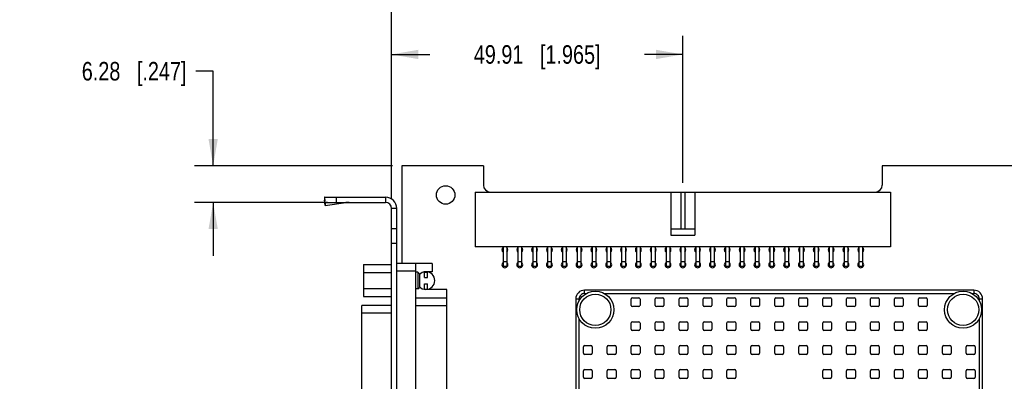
# Model space of a CAD drawing. Header units: inches. Extents: x 0 to 22, y 0 to 17.
# Tile 24 of 26: x 8.6 to 15.2, y 10.4 to 12.9. Entities that reach past the tile are written whole.
import ezdxf

# ---------------------------------------------------------------- set-up
doc = ezdxf.new("R2010")
doc.units = ezdxf.units.IN
doc.header["$LTSCALE"] = 1.21
doc.header["$MEASUREMENT"] = 0
doc.layers.get('0').update_dxf_attribs({"linetype": 'CONTINUOUS'})
doc.layers.add('02___PRT_ALL_AXES', color=7, linetype='CONTINUOUS')
doc.layers.add('DIMENSIONS', color=7, linetype='CONTINUOUS')
doc.styles.get("Standard").update_dxf_attribs({"font": 'txt', "width": 0.8})
doc.dimstyles.new('DIMSTYLE_1', dxfattribs={"dimtxt": 0.125, "dimasz": 0.18, "dimexe": 0.125, "dimexo": 0.0625, "dimgap": 0.0625, "dimtad": 0, "dimtih": 1, "dimtoh": 1, "dimzin": 0, "dimdsep": 46, "dimtxsty": 'STANDARD', "dimblk": '_FILLED', "dimblk1": '_FILLED', "dimblk2": '_FILLED', "dimcen": 0.09, "dimazin": 0, "dimtp": 0.01, "dimtm": 0.01, "dimtfac": 1, "dimtofl": 0, "dimtmove": 0, "dimatfit": 3, "dimldrblk": '_FILLED', "dimfxl": 1, "dimtolj": 1, "dimtzin": 0, "dimarcsym": 0})

# ---------------------------------------------------------------- blocks, each defined once
blk = doc.blocks.new('_FILLED')
at = {"color": 0, "linetype": 'BYBLOCK'}
blk.add_solid([(0, 0), (-1, 0.174), (-1, -0.174)], dxfattribs=at)
blk = doc.blocks.new('*D8')
at = {"layer": 'DIMENSIONS', "color": 2, "linetype": 'CONTINUOUS'}
for p, q in [((9.9024, 12.5236), (9.7849, 12.5236)), ((9.9024, 11.8865), (9.9024, 12.5236)), ((11.1129, 11.8865), (9.7774, 11.8865)), ((10.6729, 11.6391), (9.7774, 11.6391)), ((9.9024, 11.6391), (9.9024, 11.2791))]:
    blk.add_line(p, q, dxfattribs=at)
at = {"layer": 'DIMENSIONS', "color": 2, "linetype": 'CONTINUOUS', "xscale": 0.18, "yscale": 0.18, "zscale": 0.18}
for p, rotation in [((9.9024, 11.8865), 270), ((9.9024, 11.6391), 90)]:
    blk.add_blockref('_FILLED', p, dxfattribs=dict(at, rotation=rotation))
at = {"layer": 'DIMENSIONS', "color": 2, "linetype": 'CONTINUOUS', "insert": (9.7224, 12.5861), "char_height": 0.125, "width": 1.125, "attachment_point": 3, "line_spacing_factor": 0.9}
blk.add_mtext('6.28{\\ftxt.shx;\\W1.000000;\\H0.125000; }[.247]', dxfattribs=at)
blk = doc.blocks.new('*D9')
at = {"layer": 'DIMENSIONS', "color": 2, "linetype": 'CONTINUOUS'}
for p, q in [((11.1054, 11.6616), (11.1054, 12.7615)), ((13.0703, 11.7718), (13.0703, 12.7615)), ((11.1054, 12.6365), (11.3629, 12.6365)), ((13.0703, 12.6365), (12.8129, 12.6365))]:
    blk.add_line(p, q, dxfattribs=at)
at = {"layer": 'DIMENSIONS', "color": 2, "linetype": 'CONTINUOUS', "xscale": 0.18, "yscale": 0.18, "zscale": 0.18, "rotation": 180}
blk.add_blockref('_FILLED', (11.1054, 12.6365), dxfattribs=at)
at = {"layer": 'DIMENSIONS', "color": 2, "linetype": 'CONTINUOUS', "xscale": 0.18, "yscale": 0.18, "zscale": 0.18}
blk.add_blockref('_FILLED', (13.0703, 12.6365), dxfattribs=at)
at = {"layer": 'DIMENSIONS', "color": 2, "linetype": 'CONTINUOUS', "insert": (12.0879, 12.699), "char_height": 0.125, "width": 1.325, "attachment_point": 2, "line_spacing_factor": 0.9}
blk.add_mtext('49.91{\\ftxt.shx;\\W1.000000;\\H0.125000; }[1.965]', dxfattribs=at)
blk = doc.blocks.new('*D10')
at = {"layer": 'DIMENSIONS', "color": 2, "linetype": 'CONTINUOUS'}
for p, q in [((11.1054, 11.6616), (11.1054, 13.4165)), ((16.5754, 11.7718), (16.5754, 13.4165)), ((11.1054, 13.2915), (13.0654, 13.2915)), ((16.5754, 13.2915), (14.6154, 13.2915))]:
    blk.add_line(p, q, dxfattribs=at)
at = {"layer": 'DIMENSIONS', "color": 2, "linetype": 'CONTINUOUS', "xscale": 0.18, "yscale": 0.18, "zscale": 0.18, "rotation": 180}
blk.add_blockref('_FILLED', (11.1054, 13.2915), dxfattribs=at)
at = {"layer": 'DIMENSIONS', "color": 2, "linetype": 'CONTINUOUS', "xscale": 0.18, "yscale": 0.18, "zscale": 0.18}
blk.add_blockref('_FILLED', (16.5754, 13.2915), dxfattribs=at)
at = {"layer": 'DIMENSIONS', "color": 2, "linetype": 'CONTINUOUS', "insert": (13.8404, 13.354), "char_height": 0.125, "width": 1.425, "attachment_point": 2, "line_spacing_factor": 0.9}
blk.add_mtext('138.94{\\ftxt.shx;\\W1.000000;\\H0.125000; }[5.470]', dxfattribs=at)
blk = doc.blocks.new('*D14')
at = {"layer": 'DIMENSIONS', "color": 2, "linetype": 'CONTINUOUS'}
for p, q in [((15.6929, 11.8865), (20.1965, 11.8865)), ((20.0715, 11.8865), (20.0715, 9.8235)), ((20.0715, 7.5105), (20.0715, 9.5735)), ((15.0089, 7.5105), (20.1965, 7.5105))]:
    blk.add_line(p, q, dxfattribs=at)
at = {"layer": 'DIMENSIONS', "color": 2, "linetype": 'CONTINUOUS', "xscale": 0.18, "yscale": 0.18, "zscale": 0.18}
for p, rotation in [((20.0715, 11.8865), 90), ((20.0715, 7.5105), 270)]:
    blk.add_blockref('_FILLED', p, dxfattribs=dict(at, rotation=rotation))
at = {"layer": 'DIMENSIONS', "color": 2, "linetype": 'CONTINUOUS', "insert": (20.0715, 9.761), "char_height": 0.125, "width": 1.425, "attachment_point": 2, "line_spacing_factor": 0.9}
blk.add_mtext('111.15{\\ftxt.shx;\\W1.000000;\\H0.125000; }[4.376]', dxfattribs=at)

msp = doc.modelspace()

# ---------------------------------------------------------------- linework, layer by layer
at = {"color": 7, "linetype": 'CONTINUOUS'}
for p, q in [((11.1754, 11.8865), (11.1754, 11.2268)), ((11.6703, 11.7093), (11.6703, 11.3393)), ((11.6703, 11.7093), (14.4703, 11.7093)), ((12.9903, 11.7093), (12.9903, 11.4193)), ((13.0578, 11.7093), (13.0578, 11.4593)), ((13.0828, 11.7093), (13.0828, 11.4593)), ((13.1503, 11.7093), (13.1503, 11.4193)), ((14.4703, 11.7093), (14.4703, 11.3393)), ((10.6524, 11.6717), (10.6536, 11.6534)), ((10.6524, 11.6717), (10.6554, 11.6491)), ((10.6554, 11.6399), (10.6536, 11.6534)), ((10.6554, 11.6391), (10.6554, 11.6741)), ((10.6554, 11.6741), (11.0654, 11.6741)), ((10.6582, 11.6196), (10.6556, 11.6391)), ((10.7354, 11.6391), (10.7354, 11.6741)), ((11.0654, 11.6741), (11.0654, 11.6391)), ((11.1404, 11.5991), (11.1054, 11.5991)), ((11.1404, 7.1151), (11.1404, 11.5991)), ((11.1404, 11.4621), (11.1054, 11.4621)), ((13.1503, 11.4593), (12.9903, 11.4593)), ((11.1404, 11.3621), (11.1054, 11.3621)), ((12.9903, 11.4193), (13.1503, 11.4193)), ((14.4703, 11.3393), (11.6703, 11.3393)), ((11.8578, 11.3393), (11.8578, 11.2068)), ((11.8828, 11.3393), (11.8828, 11.2068)), ((11.9578, 11.3393), (11.9578, 11.2068)), ((11.9828, 11.3393), (11.9828, 11.2068)), ((12.0578, 11.3393), (12.0578, 11.2068)), ((12.0828, 11.3393), (12.0828, 11.2068)), ((12.1578, 11.3393), (12.1578, 11.2068)), ((12.1828, 11.3393), (12.1828, 11.2068)), ((12.2578, 11.3393), (12.2578, 11.2068)), ((12.2828, 11.3393), (12.2828, 11.2068)), ((12.3578, 11.3393), (12.3578, 11.2068)), ((12.3828, 11.3393), (12.3828, 11.2068)), ((12.4578, 11.3393), (12.4578, 11.2068)), ((12.4828, 11.3393), (12.4828, 11.2068)), ((12.5578, 11.3393), (12.5578, 11.2068)), ((12.5828, 11.3393), (12.5828, 11.2068)), ((12.6578, 11.3393), (12.6578, 11.2068)), ((12.6828, 11.3393), (12.6828, 11.2068)), ((12.7578, 11.3393), (12.7578, 11.2068)), ((12.7828, 11.3393), (12.7828, 11.2068)), ((12.8578, 11.3393), (12.8578, 11.2068)), ((12.8828, 11.3393), (12.8828, 11.2068)), ((12.9578, 11.3393), (12.9578, 11.2068)), ((12.9828, 11.3393), (12.9828, 11.2068)), ((13.0578, 11.3393), (13.0578, 11.2068)), ((13.0828, 11.3393), (13.0828, 11.2068)), ((13.1578, 11.3393), (13.1578, 11.2068)), ((13.1828, 11.3393), (13.1828, 11.2068)), ((13.2578, 11.3393), (13.2578, 11.2068)), ((13.2828, 11.3393), (13.2828, 11.2068)), ((13.3578, 11.3393), (13.3578, 11.2068)), ((13.3828, 11.3393), (13.3828, 11.2068)), ((13.4578, 11.3393), (13.4578, 11.2068)), ((13.4828, 11.3393), (13.4828, 11.2068)), ((13.5578, 11.3393), (13.5578, 11.2068)), ((13.5828, 11.3393), (13.5828, 11.2068)), ((13.6578, 11.3393), (13.6578, 11.2068)), ((13.6828, 11.3393), (13.6828, 11.2068)), ((13.7578, 11.3393), (13.7578, 11.2068)), ((13.7828, 11.3393), (13.7828, 11.2068)), ((13.8578, 11.3393), (13.8578, 11.2068)), ((13.8828, 11.3393), (13.8828, 11.2068)), ((13.9578, 11.3393), (13.9578, 11.2068)), ((13.9828, 11.3393), (13.9828, 11.2068)), ((14.0578, 11.3393), (14.0578, 11.2068)), ((14.0828, 11.3393), (14.0828, 11.2068)), ((14.1578, 11.3393), (14.1578, 11.2068)), ((14.1828, 11.3393), (14.1828, 11.2068)), ((14.2578, 11.3393), (14.2578, 11.2068)), ((14.2828, 11.3393), (14.2828, 11.2068)), ((11.2704, 11.2268), (11.1404, 11.2268)), ((11.2704, 10.0138), (11.2704, 11.2268)), ((11.8828, 11.2393), (11.8578, 11.2393)), ((11.9828, 11.2393), (11.9578, 11.2393)), ((12.0828, 11.2393), (12.0578, 11.2393)), ((12.1828, 11.2393), (12.1578, 11.2393)), ((12.2828, 11.2393), (12.2578, 11.2393)), ((12.3828, 11.2393), (12.3578, 11.2393)), ((12.4828, 11.2393), (12.4578, 11.2393)), ((12.5828, 11.2393), (12.5578, 11.2393)), ((12.6828, 11.2393), (12.6578, 11.2393)), ((12.7828, 11.2393), (12.7578, 11.2393)), ((12.8828, 11.2393), (12.8578, 11.2393)), ((12.9828, 11.2393), (12.9578, 11.2393)), ((13.0828, 11.2393), (13.0578, 11.2393)), ((13.1828, 11.2393), (13.1578, 11.2393)), ((13.2828, 11.2393), (13.2578, 11.2393)), ((13.3828, 11.2393), (13.3578, 11.2393)), ((13.4828, 11.2393), (13.4578, 11.2393)), ((13.5828, 11.2393), (13.5578, 11.2393)), ((13.6828, 11.2393), (13.6578, 11.2393)), ((13.7828, 11.2393), (13.7578, 11.2393)), ((13.8828, 11.2393), (13.8578, 11.2393)), ((13.9828, 11.2393), (13.9578, 11.2393)), ((14.0828, 11.2393), (14.0578, 11.2393)), ((14.1828, 11.2393), (14.1578, 11.2393)), ((14.2828, 11.2393), (14.2578, 11.2393)), ((10.9174, 11.2202), (10.9174, 11.0043)), ((10.9174, 11.2202), (11.1054, 11.2202)), ((10.9174, 11.1663), (11.1054, 11.1663)), ((11.2704, 11.1768), (11.1404, 11.1768)), ((11.2834, 11.1683), (11.2704, 11.1683)), ((11.2834, 11.1683), (11.2834, 11.0563)), ((11.2834, 11.1683), (11.2934, 11.1583)), ((11.2934, 11.1583), (11.2934, 11.0663)), ((11.3274, 11.1343), (11.3274, 11.1706)), ((11.3274, 11.1693), (11.3474, 11.1693)), ((11.3474, 11.1343), (11.3474, 11.1706)), ((11.8828, 11.2068), (11.8578, 11.2068)), ((11.9828, 11.2068), (11.9578, 11.2068)), ((12.0828, 11.2068), (12.0578, 11.2068)), ((12.1828, 11.2068), (12.1578, 11.2068)), ((12.2828, 11.2068), (12.2578, 11.2068)), ((12.3828, 11.2068), (12.3578, 11.2068)), ((12.4828, 11.2068), (12.4578, 11.2068)), ((12.5828, 11.2068), (12.5578, 11.2068)), ((12.6828, 11.2068), (12.6578, 11.2068)), ((12.7828, 11.2068), (12.7578, 11.2068)), ((12.8828, 11.2068), (12.8578, 11.2068)), ((12.9828, 11.2068), (12.9578, 11.2068)), ((13.0828, 11.2068), (13.0578, 11.2068)), ((13.1828, 11.2068), (13.1578, 11.2068)), ((13.2828, 11.2068), (13.2578, 11.2068)), ((13.3828, 11.2068), (13.3578, 11.2068)), ((13.4828, 11.2068), (13.4578, 11.2068)), ((13.5828, 11.2068), (13.5578, 11.2068)), ((13.6828, 11.2068), (13.6578, 11.2068)), ((13.7828, 11.2068), (13.7578, 11.2068)), ((13.8828, 11.2068), (13.8578, 11.2068)), ((13.9828, 11.2068), (13.9578, 11.2068)), ((14.0828, 11.2068), (14.0578, 11.2068)), ((14.1828, 11.2068), (14.1578, 11.2068)), ((14.2828, 11.2068), (14.2578, 11.2068)), ((11.3274, 11.1343), (11.3474, 11.1343)), ((10.9174, 11.0583), (11.1054, 11.0583)), ((11.2834, 11.0563), (11.2704, 11.0563)), ((11.2834, 11.0563), (11.2934, 11.0663)), ((11.3274, 11.054), (11.3274, 11.0903)), ((11.3274, 11.0903), (11.3474, 11.0903)), ((11.3274, 11.0553), (11.3474, 11.0553)), ((11.3474, 11.054), (11.3474, 11.0903)), ((12.4075, 11.0251), (12.4075, 11.0479)), ((15.0334, 11.0479), (12.4075, 11.0479)), ((12.4075, 11.0251), (12.4203, 11.0251)), ((12.5403, 11.0251), (14.9006, 11.0251)), ((15.0206, 11.0251), (15.0334, 11.0251)), ((15.0334, 11.0479), (15.0334, 11.0251)), ((10.9174, 11.0043), (11.1054, 11.0043)), ((11.2704, 10.9953), (11.4794, 10.9953)), ((11.4794, 10.2453), (11.4794, 10.9953)), ((12.3484, 10.9888), (12.3484, 8.3628)), ((12.3484, 10.9888), (12.3711, 10.9888)), ((12.3711, 10.9767), (12.3711, 10.9888)), ((12.7224, 10.9455), (12.7224, 10.9888)), ((12.7303, 10.9967), (12.7736, 10.9967)), ((12.7815, 10.9888), (12.7815, 10.9455)), ((12.8838, 10.9455), (12.8838, 10.9888)), ((12.8917, 10.9967), (12.935, 10.9967)), ((12.9429, 10.9888), (12.9429, 10.9455)), ((13.0452, 10.9455), (13.0452, 10.9888)), ((13.0531, 10.9967), (13.0964, 10.9967)), ((13.1043, 10.9888), (13.1043, 10.9455)), ((13.2067, 10.9455), (13.2067, 10.9888)), ((13.2145, 10.9967), (13.2578, 10.9967)), ((13.2657, 10.9888), (13.2657, 10.9455)), ((13.3681, 10.9455), (13.3681, 10.9888)), ((13.376, 10.9967), (13.4193, 10.9967)), ((13.4271, 10.9888), (13.4271, 10.9455)), ((13.5295, 10.9455), (13.5295, 10.9888)), ((13.5374, 10.9967), (13.5807, 10.9967)), ((13.5886, 10.9888), (13.5886, 10.9455)), ((13.6909, 10.9455), (13.6909, 10.9888)), ((13.6988, 10.9967), (13.7421, 10.9967)), ((13.75, 10.9888), (13.75, 10.9455)), ((13.8523, 10.9455), (13.8523, 10.9888)), ((13.8602, 10.9967), (13.9035, 10.9967)), ((13.9114, 10.9888), (13.9114, 10.9455)), ((14.0138, 10.9455), (14.0138, 10.9888)), ((14.0216, 10.9967), (14.0649, 10.9967)), ((14.0728, 10.9888), (14.0728, 10.9455)), ((14.1752, 10.9455), (14.1752, 10.9888)), ((14.183, 10.9967), (14.2263, 10.9967)), ((14.2342, 10.9888), (14.2342, 10.9455)), ((14.3366, 10.9455), (14.3366, 10.9888)), ((14.3445, 10.9967), (14.3878, 10.9967)), ((14.3956, 10.9888), (14.3956, 10.9455)), ((14.498, 10.9455), (14.498, 10.9888)), ((14.5059, 10.9967), (14.5492, 10.9967)), ((14.5571, 10.9888), (14.5571, 10.9455)), ((14.6594, 10.9455), (14.6594, 10.9888)), ((14.6673, 10.9967), (14.7106, 10.9967)), ((14.7185, 10.9888), (14.7185, 10.9455)), ((15.0698, 10.9888), (15.0698, 10.9767)), ((15.0698, 10.9888), (15.0925, 10.9888)), ((15.0925, 8.3628), (15.0925, 10.9888)), ((11.2704, 10.9453), (11.4794, 10.9453)), ((12.7736, 10.9376), (12.7303, 10.9376)), ((12.935, 10.9376), (12.8917, 10.9376)), ((13.0964, 10.9376), (13.0531, 10.9376)), ((13.2578, 10.9376), (13.2145, 10.9376)), ((13.4193, 10.9376), (13.376, 10.9376)), ((13.5807, 10.9376), (13.5374, 10.9376)), ((13.7421, 10.9376), (13.6988, 10.9376)), ((13.9035, 10.9376), (13.8602, 10.9376)), ((14.0649, 10.9376), (14.0216, 10.9376)), ((14.2263, 10.9376), (14.183, 10.9376)), ((14.3878, 10.9376), (14.3445, 10.9376)), ((14.5492, 10.9376), (14.5059, 10.9376)), ((14.7106, 10.9376), (14.6673, 10.9376)), ((12.3711, 8.4964), (12.3711, 10.8553)), ((12.7224, 10.7841), (12.7224, 10.8274)), ((12.7303, 10.8353), (12.7736, 10.8353)), ((12.7815, 10.8274), (12.7815, 10.7841)), ((12.8838, 10.7841), (12.8838, 10.8274)), ((12.8917, 10.8353), (12.935, 10.8353)), ((12.9429, 10.8274), (12.9429, 10.7841)), ((13.0452, 10.7841), (13.0452, 10.8274)), ((13.0531, 10.8353), (13.0964, 10.8353)), ((13.1043, 10.8274), (13.1043, 10.7841)), ((13.2067, 10.7841), (13.2067, 10.8274)), ((13.2145, 10.8353), (13.2578, 10.8353)), ((13.2657, 10.8274), (13.2657, 10.7841)), ((13.3681, 10.7841), (13.3681, 10.8274)), ((13.376, 10.8353), (13.4193, 10.8353)), ((13.4271, 10.8274), (13.4271, 10.7841)), ((13.5295, 10.7841), (13.5295, 10.8274)), ((13.5374, 10.8353), (13.5807, 10.8353)), ((13.5886, 10.8274), (13.5886, 10.7841)), ((13.6909, 10.7841), (13.6909, 10.8274)), ((13.6988, 10.8353), (13.7421, 10.8353)), ((13.75, 10.8274), (13.75, 10.7841)), ((13.8523, 10.7841), (13.8523, 10.8274)), ((13.8602, 10.8353), (13.9035, 10.8353)), ((13.9114, 10.8274), (13.9114, 10.7841)), ((14.0138, 10.7841), (14.0138, 10.8274)), ((14.0216, 10.8353), (14.0649, 10.8353)), ((14.0728, 10.8274), (14.0728, 10.7841)), ((14.1752, 10.7841), (14.1752, 10.8274)), ((14.183, 10.8353), (14.2263, 10.8353)), ((14.2342, 10.8274), (14.2342, 10.7841)), ((14.3366, 10.7841), (14.3366, 10.8274)), ((14.3445, 10.8353), (14.3878, 10.8353)), ((14.3956, 10.8274), (14.3956, 10.7841)), ((14.498, 10.7841), (14.498, 10.8274)), ((14.5059, 10.8353), (14.5492, 10.8353)), ((14.5571, 10.8274), (14.5571, 10.7841)), ((14.6594, 10.7841), (14.6594, 10.8274)), ((14.6673, 10.8353), (14.7106, 10.8353)), ((14.7185, 10.8274), (14.7185, 10.7841)), ((15.0698, 10.8553), (15.0698, 8.4964)), ((12.7736, 10.7762), (12.7303, 10.7762)), ((12.935, 10.7762), (12.8917, 10.7762)), ((13.0964, 10.7762), (13.0531, 10.7762)), ((13.2578, 10.7762), (13.2145, 10.7762)), ((13.4193, 10.7762), (13.376, 10.7762)), ((13.5807, 10.7762), (13.5374, 10.7762)), ((13.7421, 10.7762), (13.6988, 10.7762)), ((13.9035, 10.7762), (13.8602, 10.7762)), ((14.0649, 10.7762), (14.0216, 10.7762)), ((14.2263, 10.7762), (14.183, 10.7762)), ((14.3878, 10.7762), (14.3445, 10.7762)), ((14.5492, 10.7762), (14.5059, 10.7762)), ((14.7106, 10.7762), (14.6673, 10.7762)), ((12.3996, 10.6227), (12.3996, 10.666)), ((12.4075, 10.6739), (12.4508, 10.6739)), ((12.4586, 10.666), (12.4586, 10.6227)), ((12.561, 10.6227), (12.561, 10.666)), ((12.5689, 10.6739), (12.6122, 10.6739)), ((12.6201, 10.666), (12.6201, 10.6227)), ((12.7224, 10.6227), (12.7224, 10.666)), ((12.7303, 10.6739), (12.7736, 10.6739)), ((12.7815, 10.666), (12.7815, 10.6227)), ((12.8838, 10.6227), (12.8838, 10.666)), ((12.8917, 10.6739), (12.935, 10.6739)), ((12.9429, 10.666), (12.9429, 10.6227)), ((13.0452, 10.6227), (13.0452, 10.666)), ((13.0531, 10.6739), (13.0964, 10.6739)), ((13.1043, 10.666), (13.1043, 10.6227)), ((13.2067, 10.6227), (13.2067, 10.666)), ((13.2145, 10.6739), (13.2578, 10.6739)), ((13.2657, 10.666), (13.2657, 10.6227)), ((13.3681, 10.6227), (13.3681, 10.666)), ((13.376, 10.6739), (13.4193, 10.6739)), ((13.4271, 10.666), (13.4271, 10.6227)), ((13.5295, 10.6227), (13.5295, 10.666)), ((13.5374, 10.6739), (13.5807, 10.6739)), ((13.5886, 10.666), (13.5886, 10.6227)), ((13.6909, 10.6227), (13.6909, 10.666)), ((13.6988, 10.6739), (13.7421, 10.6739)), ((13.75, 10.666), (13.75, 10.6227)), ((13.8523, 10.6227), (13.8523, 10.666)), ((13.8602, 10.6739), (13.9035, 10.6739)), ((13.9114, 10.666), (13.9114, 10.6227)), ((14.0138, 10.6227), (14.0138, 10.666)), ((14.0216, 10.6739), (14.0649, 10.6739)), ((14.0728, 10.666), (14.0728, 10.6227)), ((14.1752, 10.6227), (14.1752, 10.666)), ((14.183, 10.6739), (14.2263, 10.6739)), ((14.2342, 10.666), (14.2342, 10.6227)), ((14.3366, 10.6227), (14.3366, 10.666)), ((14.3445, 10.6739), (14.3878, 10.6739)), ((14.3956, 10.666), (14.3956, 10.6227)), ((14.498, 10.6227), (14.498, 10.666)), ((14.5059, 10.6739), (14.5492, 10.6739)), ((14.5571, 10.666), (14.5571, 10.6227)), ((14.6594, 10.6227), (14.6594, 10.666)), ((14.6673, 10.6739), (14.7106, 10.6739)), ((14.7185, 10.666), (14.7185, 10.6227)), ((14.8208, 10.6227), (14.8208, 10.666)), ((14.8287, 10.6739), (14.872, 10.6739)), ((14.8799, 10.666), (14.8799, 10.6227)), ((14.9823, 10.6227), (14.9823, 10.666)), ((14.9901, 10.6739), (15.0334, 10.6739)), ((15.0413, 10.666), (15.0413, 10.6227)), ((12.4508, 10.6148), (12.4075, 10.6148)), ((12.6122, 10.6148), (12.5689, 10.6148)), ((12.7736, 10.6148), (12.7303, 10.6148)), ((12.935, 10.6148), (12.8917, 10.6148)), ((13.0964, 10.6148), (13.0531, 10.6148)), ((13.2578, 10.6148), (13.2145, 10.6148)), ((13.4193, 10.6148), (13.376, 10.6148)), ((13.5807, 10.6148), (13.5374, 10.6148)), ((13.7421, 10.6148), (13.6988, 10.6148)), ((13.9035, 10.6148), (13.8602, 10.6148)), ((14.0649, 10.6148), (14.0216, 10.6148)), ((14.2263, 10.6148), (14.183, 10.6148)), ((14.3878, 10.6148), (14.3445, 10.6148)), ((14.5492, 10.6148), (14.5059, 10.6148)), ((14.7106, 10.6148), (14.6673, 10.6148)), ((14.872, 10.6148), (14.8287, 10.6148)), ((15.0334, 10.6148), (14.9901, 10.6148)), ((12.3996, 10.4613), (12.3996, 10.5046)), ((12.4075, 10.5124), (12.4508, 10.5124)), ((12.4586, 10.5046), (12.4586, 10.4613)), ((12.561, 10.4613), (12.561, 10.5046)), ((12.5689, 10.5124), (12.6122, 10.5124)), ((12.6201, 10.5046), (12.6201, 10.4613)), ((12.7224, 10.4613), (12.7224, 10.5046)), ((12.7303, 10.5124), (12.7736, 10.5124)), ((12.7815, 10.5046), (12.7815, 10.4613)), ((12.8838, 10.4613), (12.8838, 10.5046)), ((12.8917, 10.5124), (12.935, 10.5124)), ((12.9429, 10.5046), (12.9429, 10.4613)), ((13.0452, 10.4613), (13.0452, 10.5046)), ((13.0531, 10.5124), (13.0964, 10.5124)), ((13.1043, 10.5046), (13.1043, 10.4613)), ((13.2067, 10.4613), (13.2067, 10.5046)), ((13.2145, 10.5124), (13.2578, 10.5124)), ((13.2657, 10.5046), (13.2657, 10.4613)), ((13.3681, 10.4613), (13.3681, 10.5046)), ((13.376, 10.5124), (13.4193, 10.5124)), ((13.4271, 10.5046), (13.4271, 10.4613)), ((14.0138, 10.4613), (14.0138, 10.5046)), ((14.0216, 10.5124), (14.0649, 10.5124)), ((14.0728, 10.5046), (14.0728, 10.4613)), ((14.1752, 10.4613), (14.1752, 10.5046)), ((14.183, 10.5124), (14.2263, 10.5124)), ((14.2342, 10.5046), (14.2342, 10.4613)), ((14.3366, 10.4613), (14.3366, 10.5046)), ((14.3445, 10.5124), (14.3878, 10.5124)), ((14.3956, 10.5046), (14.3956, 10.4613)), ((14.498, 10.4613), (14.498, 10.5046)), ((14.5059, 10.5124), (14.5492, 10.5124)), ((14.5571, 10.5046), (14.5571, 10.4613)), ((14.6594, 10.4613), (14.6594, 10.5046)), ((14.6673, 10.5124), (14.7106, 10.5124)), ((14.7185, 10.5046), (14.7185, 10.4613)), ((14.8208, 10.4613), (14.8208, 10.5046)), ((14.8287, 10.5124), (14.872, 10.5124)), ((14.8799, 10.5046), (14.8799, 10.4613)), ((14.9823, 10.4613), (14.9823, 10.5046)), ((14.9901, 10.5124), (15.0334, 10.5124)), ((15.0413, 10.5046), (15.0413, 10.4613)), ((12.4508, 10.4534), (12.4075, 10.4534)), ((12.6122, 10.4534), (12.5689, 10.4534)), ((12.7736, 10.4534), (12.7303, 10.4534)), ((12.935, 10.4534), (12.8917, 10.4534)), ((13.0964, 10.4534), (13.0531, 10.4534)), ((13.2578, 10.4534), (13.2145, 10.4534)), ((13.4193, 10.4534), (13.376, 10.4534)), ((14.0649, 10.4534), (14.0216, 10.4534)), ((14.2263, 10.4534), (14.183, 10.4534)), ((14.3878, 10.4534), (14.3445, 10.4534)), ((14.5492, 10.4534), (14.5059, 10.4534)), ((14.7106, 10.4534), (14.6673, 10.4534)), ((14.872, 10.4534), (14.8287, 10.4534)), ((15.0334, 10.4534), (14.9901, 10.4534))]:
    msp.add_line(p, q, dxfattribs=at)
at = {"color": 3, "linetype": 'CONTINUOUS'}
for p, q in [((10.6554, 11.6391), (11.0654, 11.6391)), ((10.657, 11.6379), (10.6582, 11.6196)), ((10.657, 11.6379), (10.7978, 11.6379)), ((10.6582, 11.6196), (10.7978, 11.6379)), ((11.1054, 7.1151), (11.1054, 11.5991))]:
    msp.add_line(p, q, dxfattribs=at)
at = {"color": 7, "linetype": 'CONTINUOUS'}
for centre, radius in [((12.4803, 10.916), 0.125), ((14.9606, 10.916), 0.125), ((12.4803, 10.916), 0.1053), ((14.9606, 10.916), 0.1053)]:
    msp.add_circle(centre, radius, dxfattribs=at)
at = {"color": 3, "linetype": 'CONTINUOUS'}
for centre, radius, start, end in [((10.8205, 11.4221), 0.217, 90.01857, 96.0098), ((11.0654, 11.5991), 0.04, 0, 90)]:
    msp.add_arc(centre, radius, start, end, dxfattribs=at)
at = {"color": 7, "linetype": 'CONTINUOUS'}
for centre, radius, start, end in [((11.0654, 11.5991), 0.075, 0, 90), ((12.4075, 10.9888), 0.0591, 90, 180), ((12.4075, 10.9888), 0.0363, 89.97945, 180.01027), ((15.0334, 10.9888), 0.0591, 0, 90), ((15.0334, 10.9888), 0.0363, 359.97946, 90.01027), ((12.7303, 10.9888), 0.00787, 90, 180), ((12.7736, 10.9888), 0.00787, 0, 90), ((12.8917, 10.9888), 0.00787, 90, 180), ((12.935, 10.9888), 0.00787, 0, 90), ((13.0531, 10.9888), 0.00787, 90, 180), ((13.0964, 10.9888), 0.00787, 0, 90), ((13.2145, 10.9888), 0.00787, 90, 180), ((13.2578, 10.9888), 0.00787, 0, 90), ((13.376, 10.9888), 0.00787, 90, 180), ((13.4193, 10.9888), 0.00787, 0, 90), ((13.5374, 10.9888), 0.00787, 90, 180), ((13.5807, 10.9888), 0.00787, 0, 90), ((13.6988, 10.9888), 0.00787, 90, 180), ((13.7421, 10.9888), 0.00787, 0, 90), ((13.8602, 10.9888), 0.00787, 90, 180), ((13.9035, 10.9888), 0.00787, 0, 90), ((14.0216, 10.9888), 0.00787, 90, 180), ((14.0649, 10.9888), 0.00787, 0, 90), ((14.183, 10.9888), 0.00787, 90, 180), ((14.2263, 10.9888), 0.00787, 0, 90), ((14.3445, 10.9888), 0.00787, 90, 180), ((14.3878, 10.9888), 0.00787, 0, 90), ((14.5059, 10.9888), 0.00787, 90, 180), ((14.5492, 10.9888), 0.00787, 0, 90), ((14.6673, 10.9888), 0.00787, 90, 180), ((14.7106, 10.9888), 0.00787, 0, 90), ((12.7303, 10.9455), 0.00787, 180, 270), ((12.7736, 10.9455), 0.00787, 270, 360), ((12.8917, 10.9455), 0.00787, 180, 270), ((12.935, 10.9455), 0.00787, 270, 360), ((13.0531, 10.9455), 0.00787, 180, 270), ((13.0964, 10.9455), 0.00787, 270, 360), ((13.2145, 10.9455), 0.00787, 180, 270), ((13.2578, 10.9455), 0.00787, 270, 360), ((13.376, 10.9455), 0.00787, 180, 270), ((13.4193, 10.9455), 0.00787, 270, 360), ((13.5374, 10.9455), 0.00787, 180, 270), ((13.5807, 10.9455), 0.00787, 270, 360), ((13.6988, 10.9455), 0.00787, 180, 270), ((13.7421, 10.9455), 0.00787, 270, 360), ((13.8602, 10.9455), 0.00787, 180, 270), ((13.9035, 10.9455), 0.00787, 270, 360), ((14.0216, 10.9455), 0.00787, 180, 270), ((14.0649, 10.9455), 0.00787, 270, 360), ((14.183, 10.9455), 0.00787, 180, 270), ((14.2263, 10.9455), 0.00787, 270, 360), ((14.3445, 10.9455), 0.00787, 180, 270), ((14.3878, 10.9455), 0.00787, 270, 360), ((14.5059, 10.9455), 0.00787, 180, 270), ((14.5492, 10.9455), 0.00787, 270, 360), ((14.6673, 10.9455), 0.00787, 180, 270), ((14.7106, 10.9455), 0.00787, 270, 360), ((12.7303, 10.8274), 0.00787, 90, 180), ((12.7736, 10.8274), 0.00787, 0, 90), ((12.8917, 10.8274), 0.00787, 90, 180), ((12.935, 10.8274), 0.00787, 0, 90), ((13.0531, 10.8274), 0.00787, 90, 180), ((13.0964, 10.8274), 0.00787, 0, 90), ((13.2145, 10.8274), 0.00787, 90, 180), ((13.2578, 10.8274), 0.00787, 0, 90), ((13.376, 10.8274), 0.00787, 90, 180), ((13.4193, 10.8274), 0.00787, 0, 90), ((13.5374, 10.8274), 0.00787, 90, 180), ((13.5807, 10.8274), 0.00787, 0, 90), ((13.6988, 10.8274), 0.00787, 90, 180), ((13.7421, 10.8274), 0.00787, 0, 90), ((13.8602, 10.8274), 0.00787, 90, 180), ((13.9035, 10.8274), 0.00787, 0, 90), ((14.0216, 10.8274), 0.00787, 90, 180), ((14.0649, 10.8274), 0.00787, 0, 90), ((14.183, 10.8274), 0.00787, 90, 180), ((14.2263, 10.8274), 0.00787, 0, 90), ((14.3445, 10.8274), 0.00787, 90, 180), ((14.3878, 10.8274), 0.00787, 0, 90), ((14.5059, 10.8274), 0.00787, 90, 180), ((14.5492, 10.8274), 0.00787, 0, 90), ((14.6673, 10.8274), 0.00787, 90, 180), ((14.7106, 10.8274), 0.00787, 0, 90), ((12.7303, 10.7841), 0.00787, 180, 270), ((12.7736, 10.7841), 0.00787, 270, 360), ((12.8917, 10.7841), 0.00787, 180, 270), ((12.935, 10.7841), 0.00787, 270, 360), ((13.0531, 10.7841), 0.00787, 180, 270), ((13.0964, 10.7841), 0.00787, 270, 360), ((13.2145, 10.7841), 0.00787, 180, 270), ((13.2578, 10.7841), 0.00787, 270, 360), ((13.376, 10.7841), 0.00787, 180, 270), ((13.4193, 10.7841), 0.00787, 270, 360), ((13.5374, 10.7841), 0.00787, 180, 270), ((13.5807, 10.7841), 0.00787, 270, 360), ((13.6988, 10.7841), 0.00787, 180, 270), ((13.7421, 10.7841), 0.00787, 270, 360), ((13.8602, 10.7841), 0.00787, 180, 270), ((13.9035, 10.7841), 0.00787, 270, 360), ((14.0216, 10.7841), 0.00787, 180, 270), ((14.0649, 10.7841), 0.00787, 270, 360), ((14.183, 10.7841), 0.00787, 180, 270), ((14.2263, 10.7841), 0.00787, 270, 360), ((14.3445, 10.7841), 0.00787, 180, 270), ((14.3878, 10.7841), 0.00787, 270, 360), ((14.5059, 10.7841), 0.00787, 180, 270), ((14.5492, 10.7841), 0.00787, 270, 360), ((14.6673, 10.7841), 0.00787, 180, 270), ((14.7106, 10.7841), 0.00787, 270, 360), ((12.4075, 10.666), 0.00787, 90, 180), ((12.4508, 10.666), 0.00787, 0, 90), ((12.5689, 10.666), 0.00787, 90, 180), ((12.6122, 10.666), 0.00787, 0, 90), ((12.7303, 10.666), 0.00787, 90, 180), ((12.7736, 10.666), 0.00787, 0, 90), ((12.8917, 10.666), 0.00787, 90, 180), ((12.935, 10.666), 0.00787, 0, 90), ((13.0531, 10.666), 0.00787, 90, 180), ((13.0964, 10.666), 0.00787, 0, 90), ((13.2145, 10.666), 0.00787, 90, 180), ((13.2578, 10.666), 0.00787, 0, 90), ((13.376, 10.666), 0.00787, 90, 180), ((13.4193, 10.666), 0.00787, 0, 90), ((13.5374, 10.666), 0.00787, 90, 180), ((13.5807, 10.666), 0.00787, 0, 90), ((13.6988, 10.666), 0.00787, 90, 180), ((13.7421, 10.666), 0.00787, 0, 90), ((13.8602, 10.666), 0.00787, 90, 180), ((13.9035, 10.666), 0.00787, 0, 90), ((14.0216, 10.666), 0.00787, 90, 180), ((14.0649, 10.666), 0.00787, 0, 90), ((14.183, 10.666), 0.00787, 90, 180), ((14.2263, 10.666), 0.00787, 0, 90), ((14.3445, 10.666), 0.00787, 90, 180), ((14.3878, 10.666), 0.00787, 0, 90), ((14.5059, 10.666), 0.00787, 90, 180), ((14.5492, 10.666), 0.00787, 0, 90), ((14.6673, 10.666), 0.00787, 90, 180), ((14.7106, 10.666), 0.00787, 0, 90), ((14.8287, 10.666), 0.00787, 90, 180), ((14.872, 10.666), 0.00787, 0, 90), ((14.9901, 10.666), 0.00787, 90, 180), ((15.0334, 10.666), 0.00787, 0, 90), ((12.4075, 10.6227), 0.00787, 180, 270), ((12.4508, 10.6227), 0.00787, 270, 360), ((12.5689, 10.6227), 0.00787, 180, 270), ((12.6122, 10.6227), 0.00787, 270, 360), ((12.7303, 10.6227), 0.00787, 180, 270), ((12.7736, 10.6227), 0.00787, 270, 360), ((12.8917, 10.6227), 0.00787, 180, 270), ((12.935, 10.6227), 0.00787, 270, 360), ((13.0531, 10.6227), 0.00787, 180, 270), ((13.0964, 10.6227), 0.00787, 270, 360), ((13.2145, 10.6227), 0.00787, 180, 270), ((13.2578, 10.6227), 0.00787, 270, 360), ((13.376, 10.6227), 0.00787, 180, 270), ((13.4193, 10.6227), 0.00787, 270, 360), ((13.5374, 10.6227), 0.00787, 180, 270), ((13.5807, 10.6227), 0.00787, 270, 360), ((13.6988, 10.6227), 0.00787, 180, 270), ((13.7421, 10.6227), 0.00787, 270, 360), ((13.8602, 10.6227), 0.00787, 180, 270), ((13.9035, 10.6227), 0.00787, 270, 360), ((14.0216, 10.6227), 0.00787, 180, 270), ((14.0649, 10.6227), 0.00787, 270, 360), ((14.183, 10.6227), 0.00787, 180, 270), ((14.2263, 10.6227), 0.00787, 270, 360), ((14.3445, 10.6227), 0.00787, 180, 270), ((14.3878, 10.6227), 0.00787, 270, 360), ((14.5059, 10.6227), 0.00787, 180, 270), ((14.5492, 10.6227), 0.00787, 270, 360), ((14.6673, 10.6227), 0.00787, 180, 270), ((14.7106, 10.6227), 0.00787, 270, 360), ((14.8287, 10.6227), 0.00787, 180, 270), ((14.872, 10.6227), 0.00787, 270, 360), ((14.9901, 10.6227), 0.00787, 180, 270), ((15.0334, 10.6227), 0.00787, 270, 360), ((12.4075, 10.5046), 0.00787, 90, 180), ((12.4508, 10.5046), 0.00787, 0, 90), ((12.5689, 10.5046), 0.00787, 90, 180), ((12.6122, 10.5046), 0.00787, 0, 90), ((12.7303, 10.5046), 0.00787, 90, 180), ((12.7736, 10.5046), 0.00787, 0, 90), ((12.8917, 10.5046), 0.00787, 90, 180), ((12.935, 10.5046), 0.00787, 0, 90), ((13.0531, 10.5046), 0.00787, 90, 180), ((13.0964, 10.5046), 0.00787, 0, 90), ((13.2145, 10.5046), 0.00787, 90, 180), ((13.2578, 10.5046), 0.00787, 0, 90), ((13.376, 10.5046), 0.00787, 90, 180), ((13.4193, 10.5046), 0.00787, 0, 90), ((14.0216, 10.5046), 0.00787, 90, 180), ((14.0649, 10.5046), 0.00787, 0, 90), ((14.183, 10.5046), 0.00787, 90, 180), ((14.2263, 10.5046), 0.00787, 0, 90), ((14.3445, 10.5046), 0.00787, 90, 180), ((14.3878, 10.5046), 0.00787, 0, 90), ((14.5059, 10.5046), 0.00787, 90, 180), ((14.5492, 10.5046), 0.00787, 0, 90), ((14.6673, 10.5046), 0.00787, 90, 180), ((14.7106, 10.5046), 0.00787, 0, 90), ((14.8287, 10.5046), 0.00787, 90, 180), ((14.872, 10.5046), 0.00787, 0, 90), ((14.9901, 10.5046), 0.00787, 90, 180), ((15.0334, 10.5046), 0.00787, 0, 90), ((12.4075, 10.4613), 0.00787, 180, 270), ((12.4508, 10.4613), 0.00787, 270, 360), ((12.5689, 10.4613), 0.00787, 180, 270), ((12.6122, 10.4613), 0.00787, 270, 360), ((12.7303, 10.4613), 0.00787, 180, 270), ((12.7736, 10.4613), 0.00787, 270, 360), ((12.8917, 10.4613), 0.00787, 180, 270), ((12.935, 10.4613), 0.00787, 270, 360), ((13.0531, 10.4613), 0.00787, 180, 270), ((13.0964, 10.4613), 0.00787, 270, 360), ((13.2145, 10.4613), 0.00787, 180, 270), ((13.2578, 10.4613), 0.00787, 270, 360), ((13.376, 10.4613), 0.00787, 180, 270), ((13.4193, 10.4613), 0.00787, 270, 360), ((14.0216, 10.4613), 0.00787, 180, 270), ((14.0649, 10.4613), 0.00787, 270, 360), ((14.183, 10.4613), 0.00787, 180, 270), ((14.2263, 10.4613), 0.00787, 270, 360), ((14.3445, 10.4613), 0.00787, 180, 270), ((14.3878, 10.4613), 0.00787, 270, 360), ((14.5059, 10.4613), 0.00787, 180, 270), ((14.5492, 10.4613), 0.00787, 270, 360), ((14.6673, 10.4613), 0.00787, 180, 270), ((14.7106, 10.4613), 0.00787, 270, 360), ((14.8287, 10.4613), 0.00787, 180, 270), ((14.872, 10.4613), 0.00787, 270, 360), ((14.9901, 10.4613), 0.00787, 180, 270), ((15.0334, 10.4613), 0.00787, 270, 360)]:
    msp.add_arc(centre, radius, start, end, dxfattribs=at)
msp.add_open_spline([(10.6554, 11.6741), (10.6552, 11.6741), (10.6546, 11.6739), (10.6538, 11.6735), (10.6531, 11.6727), (10.6526, 11.672), (10.6524, 11.6717)], degree=3, knots=[0, 0, 0, 0, 0.198029, 0.420376, 0.684305, 1, 1, 1, 1], dxfattribs=at)
at = {"color": 3, "linetype": 'CONTINUOUS'}
msp.add_open_spline([(10.6554, 11.6391), (10.6556, 11.6391), (10.6558, 11.639), (10.6562, 11.6387), (10.6566, 11.6384), (10.6568, 11.638), (10.657, 11.6379)], degree=3, knots=[0, 0, 0, 0, 0.187343, 0.404854, 0.672236, 1, 1, 1, 1], dxfattribs=at)
at = {"layer": '02___PRT_ALL_AXES', "color": 7, "linetype": 'CONTINUOUS'}
for p, q in [((11.7254, 11.8865), (11.1754, 11.8865)), ((11.7254, 11.8865), (11.7254, 11.7563)), ((14.4154, 11.8865), (14.4154, 11.7563)), ((15.6304, 11.8865), (14.4154, 11.8865)), ((11.3794, 11.2268), (11.2704, 11.2268)), ((11.3794, 11.2268), (11.3794, 11.1723)), ((11.3794, 11.1723), (11.3374, 11.1723)), ((11.4794, 11.0523), (11.3374, 11.0523)), ((11.4794, 10.9953), (11.4794, 11.0523)), ((10.9044, 10.2969), (10.9044, 10.9436)), ((11.1054, 10.9436), (10.9044, 10.9436)), ((11.1054, 10.8936), (10.9044, 10.8936))]:
    msp.add_line(p, q, dxfattribs=at)
msp.add_circle((11.4704, 11.6895), 0.0625, dxfattribs=at)
for centre, radius, start, end in [((11.7724, 11.7563), 0.047, 180, 270), ((14.3684, 11.7563), 0.047, 270, 360), ((11.8703, 11.3193), 0.0201, 128.57143, 231.48691), ((11.8703, 11.3193), 0.0201, 308.51309, 51.48691), ((11.9703, 11.3193), 0.0201, 128.57143, 231.48691), ((11.9703, 11.3193), 0.0201, 308.51309, 51.48691), ((12.0703, 11.3193), 0.0201, 128.57143, 231.48691), ((12.0703, 11.3193), 0.0201, 308.51309, 51.48691), ((12.1703, 11.3193), 0.0201, 128.57143, 231.48691), ((12.1703, 11.3193), 0.0201, 308.51309, 51.48691), ((12.2703, 11.3193), 0.0201, 128.57143, 231.48691), ((12.2703, 11.3193), 0.0201, 308.51309, 51.48691), ((12.3703, 11.3193), 0.0201, 128.57143, 231.48691), ((12.3703, 11.3193), 0.0201, 308.51309, 51.48691), ((12.4703, 11.3193), 0.0201, 128.57143, 231.48691), ((12.4703, 11.3193), 0.0201, 308.51309, 51.48691), ((12.5703, 11.3193), 0.0201, 128.57143, 231.48691), ((12.5703, 11.3193), 0.0201, 308.51309, 51.48691), ((12.6703, 11.3193), 0.0201, 128.57143, 231.48691), ((12.6703, 11.3193), 0.0201, 308.51309, 51.48691), ((12.7703, 11.3193), 0.0201, 128.57143, 231.48691), ((12.7703, 11.3193), 0.0201, 308.51309, 51.48691), ((12.8703, 11.3193), 0.0201, 128.57143, 231.48691), ((12.8703, 11.3193), 0.0201, 308.51309, 51.48691), ((12.9703, 11.3193), 0.0201, 128.57143, 231.48691), ((12.9703, 11.3193), 0.0201, 308.51309, 51.48691), ((13.0703, 11.3193), 0.0201, 128.57143, 231.48691), ((13.0703, 11.3193), 0.0201, 308.51309, 51.48691), ((13.1703, 11.3193), 0.0201, 128.57143, 231.48691), ((13.1703, 11.3193), 0.0201, 308.51309, 51.48691), ((13.2703, 11.3193), 0.0201, 128.57143, 231.48691), ((13.2703, 11.3193), 0.0201, 308.51309, 51.48691), ((13.3703, 11.3193), 0.0201, 128.57143, 231.48691), ((13.3703, 11.3193), 0.0201, 308.51309, 51.48691), ((13.4703, 11.3193), 0.0201, 128.57143, 231.48691), ((13.4703, 11.3193), 0.0201, 308.51309, 51.48691), ((13.5703, 11.3193), 0.0201, 128.57143, 231.48691), ((13.5703, 11.3193), 0.0201, 308.51309, 51.48691), ((13.6703, 11.3193), 0.0201, 128.57143, 231.48691), ((13.6703, 11.3193), 0.0201, 308.51309, 51.48691), ((13.7703, 11.3193), 0.0201, 128.57143, 231.48691), ((13.7703, 11.3193), 0.0201, 308.51309, 51.48691), ((13.8703, 11.3193), 0.0201, 128.57143, 231.48691), ((13.8703, 11.3193), 0.0201, 308.51309, 51.48691), ((13.9703, 11.3193), 0.0201, 128.57143, 231.48691), ((13.9703, 11.3193), 0.0201, 308.51309, 51.48691), ((14.0703, 11.3193), 0.0201, 128.57143, 231.48691), ((14.0703, 11.3193), 0.0201, 308.51309, 51.48691), ((14.1703, 11.3193), 0.0201, 128.57143, 231.48691), ((14.1703, 11.3193), 0.0201, 308.51309, 51.48691), ((14.2703, 11.3193), 0.0201, 128.57143, 231.48691), ((14.2703, 11.3193), 0.0201, 308.51309, 51.48691), ((11.8703, 11.2193), 0.0201, 128.57143, 51.48691), ((11.9703, 11.2193), 0.0201, 128.57143, 51.48691), ((12.0703, 11.2193), 0.0201, 128.57143, 51.48691), ((12.1703, 11.2193), 0.0201, 128.57143, 51.48691), ((12.2703, 11.2193), 0.0201, 128.57143, 51.48691), ((12.3703, 11.2193), 0.0201, 128.57143, 51.48691), ((12.4703, 11.2193), 0.0201, 128.57143, 51.48691), ((12.5703, 11.2193), 0.0201, 128.57143, 51.48691), ((12.6703, 11.2193), 0.0201, 128.57143, 51.48691), ((12.7703, 11.2193), 0.0201, 128.57143, 51.48691), ((12.8703, 11.2193), 0.0201, 128.57143, 51.48691), ((12.9703, 11.2193), 0.0201, 128.57143, 51.48691), ((13.0703, 11.2193), 0.0201, 128.57143, 51.48691), ((13.1703, 11.2193), 0.0201, 128.57143, 51.48691), ((13.2703, 11.2193), 0.0201, 128.57143, 51.48691), ((13.3703, 11.2193), 0.0201, 128.57143, 51.48691), ((13.4703, 11.2193), 0.0201, 128.57143, 51.48691), ((13.5703, 11.2193), 0.0201, 128.57143, 51.48691), ((13.6703, 11.2193), 0.0201, 128.57143, 51.48691), ((13.7703, 11.2193), 0.0201, 128.57143, 51.48691), ((13.8703, 11.2193), 0.0201, 128.57143, 51.48691), ((13.9703, 11.2193), 0.0201, 128.57143, 51.48691), ((14.0703, 11.2193), 0.0201, 128.57143, 51.48691), ((14.1703, 11.2193), 0.0201, 128.57143, 51.48691), ((14.2703, 11.2193), 0.0201, 128.57143, 51.48691), ((11.3374, 11.1123), 0.06, 90, 137.4995), ((11.3374, 11.1123), 0.06, 270, 90), ((11.3374, 11.1123), 0.06, 222.5005, 270)]:
    msp.add_arc(centre, radius, start, end, dxfattribs=at)

# ---------------------------------------------------------------- dimensions: what is measured, and where the dimension line sits
at = {"layer": 'DIMENSIONS', "color": 2, "linetype": 'CONTINUOUS'}
for base, p2, picture, middle in [((16.5754, 13.2915), (16.5754, 11.7093), '*D10', (13.8404, 13.2915)), ((13.0703, 12.6365), (13.0703, 11.7093), '*D9', (12.0879, 12.6365))]:
    dim = msp.add_linear_dim(base=base, p1=(11.1054, 11.5991), p2=p2, dimstyle='DIMSTYLE_1', dxfattribs=at)
    dim.commit()
    dim.dimension.update_dxf_attribs({"geometry": picture, "text_midpoint": middle, "dimtype": 160})
for base, p1, p2, picture, middle in [((9.9024, 11.6391), (11.1754, 11.8865), (10.7354, 11.6391), '*D8', (9.1599, 12.5236)), ((20.0715, 7.5105), (15.6304, 11.8865), (14.9464, 7.5105), '*D14', (20.0715, 9.6985))]:
    dim = msp.add_linear_dim(base=base, p1=p1, p2=p2, angle=270, dimstyle='DIMSTYLE_1', dxfattribs=at)
    dim.commit()
    dim.dimension.update_dxf_attribs({"geometry": picture, "text_midpoint": middle, "dimtype": 160})

doc.saveas('drawing.dxf')
